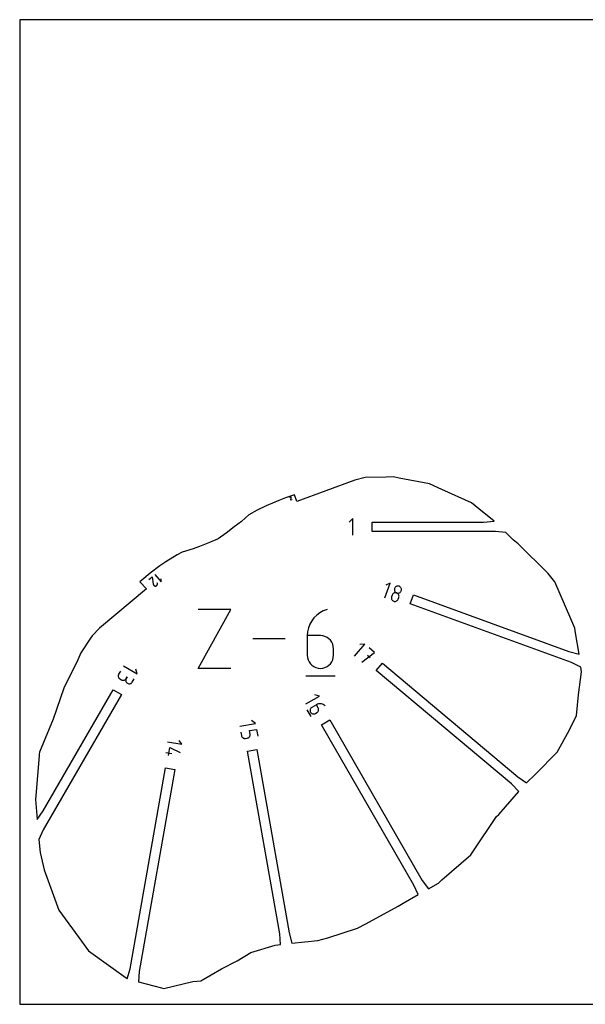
# Model space of a CAD drawing. Extents: x 0 to 480, y 0 to 420.
# Tile 1 of 2: x 0 to 241, y 0 to 420. Entities that reach past the tile are written whole.
import ezdxf

# ---------------------------------------------------------------- set-up
doc = ezdxf.new("R2010")
doc.units = 0

msp = doc.modelspace()

# ---------------------------------------------------------------- linework, layer by layer
at = {"layer": 'annotation', "color": 1}
for p, q in [((115.23543, 216.198158), (115.223727, 216.10966)), ((115.25032, 216.252993), (115.23543, 216.198158)), ((115.273982, 216.302856), (115.25032, 216.252993)), ((115.305399, 216.347047), (115.273982, 216.302856)), ((115.343554, 216.384864), (115.305399, 216.347047)), ((115.387432, 216.415607), (115.343554, 216.384864)), ((115.436014, 216.438577), (115.387432, 216.415607)), ((115.488284, 216.453072), (115.436014, 216.438577)), ((115.543226, 216.458392), (115.488284, 216.453072)), ((115.599824, 216.453838), (115.543226, 216.458392)), ((115.654427, 216.438819), (115.599824, 216.453838)), ((115.599824, 216.453838), (115.599824, 216.453838)), ((115.625992, 215.001852), (115.851943, 216.078988)), ((116.21656, 215.216802), (115.625992, 215.001852)), ((115.704162, 216.415051), (115.654427, 216.438819)), ((115.748294, 216.383548), (115.704162, 216.415051)), ((115.786087, 216.345327), (115.748294, 216.383548)), ((115.816807, 216.301402), (115.786087, 216.345327)), ((115.839719, 216.25279), (115.816807, 216.301402)), ((115.854087, 216.200507), (115.839719, 216.25279)), ((115.851943, 216.078988), (115.852302, 216.080032)), ((115.851943, 216.078988), (115.851943, 216.078988)), ((115.852302, 216.080032), (115.852631, 216.081074)), ((115.852631, 216.081074), (115.852933, 216.082121)), ((115.852933, 216.082121), (115.853208, 216.083183)), ((115.853208, 216.083183), (115.85346, 216.084266)), ((115.85346, 216.084266), (115.853688, 216.08538)), ((115.853688, 216.08538), (115.853895, 216.086533)), ((115.853895, 216.086533), (115.854083, 216.087733)), ((115.854083, 216.087733), (115.854253, 216.088989)), ((115.859177, 216.145568), (115.854087, 216.200507)), ((115.854253, 216.088989), (115.859177, 216.145568)), ((115.854253, 216.088989), (115.854253, 216.088989)), ((142.152053, 207.171726), (140.586615, 205.605846)), ((142.152053, 200.130126), (142.152053, 207.171726)), ((55.152301, 181.161408), (56.53232, 182.319381)), ((56.53232, 182.319381), (56.979708, 179.196497)), ((57.697709, 183.297216), (60.305029, 180.189934)), ((60.305029, 180.189934), (60.416013, 181.460558)), ((56.979708, 179.196497), (56.979708, 179.196497)), ((56.979708, 179.196497), (56.979767, 179.193331)), ((56.979767, 179.193331), (56.979901, 179.190202)), ((56.979901, 179.190202), (56.980115, 179.187085)), ((56.980115, 179.187085), (56.980413, 179.183957)), ((56.980413, 179.183957), (56.980799, 179.180793)), ((56.980799, 179.180793), (56.981275, 179.177568)), ((56.981275, 179.177568), (56.981847, 179.17426)), ((56.981847, 179.17426), (56.982518, 179.170843)), ((56.982518, 179.170843), (56.983292, 179.167294)), ((56.983292, 179.167294), (56.983292, 179.167294)), ((56.983292, 179.167294), (57.025499, 179.010065)), ((57.025499, 179.010065), (57.09307, 178.867072)), ((57.09307, 178.867072), (57.18303, 178.740328)), ((57.18303, 178.740328), (57.292403, 178.63185)), ((57.292403, 178.63185), (57.418213, 178.543652)), ((57.418213, 178.543652), (57.557485, 178.477751)), ((57.557485, 178.477751), (57.707243, 178.436161)), ((57.707243, 178.436161), (57.864511, 178.420899)), ((57.864511, 178.420899), (58.026315, 178.433978)), ((58.026315, 178.433978), (58.18323, 178.477197)), ((58.026315, 178.433978), (58.026315, 178.433978)), ((58.18323, 178.477197), (58.326005, 178.545393)), ((58.326005, 178.545393), (58.45259, 178.635682)), ((58.45259, 178.635682), (58.560932, 178.745182)), ((58.560932, 178.745182), (58.648978, 178.871009)), ((58.648978, 178.871009), (58.714678, 179.01028)), ((58.757178, 179.479924), (58.701938, 179.729773)), ((58.714678, 179.01028), (58.755979, 179.160112)), ((58.755979, 179.160112), (58.77083, 179.317621)), ((58.77083, 179.317621), (58.757178, 179.479924)), ((155.786419, 173.332158), (158.098964, 179.685822)), ((158.098964, 179.685822), (156.172209, 178.787031)), ((159.896153, 177.139892), (159.874837, 176.877036)), ((159.874837, 176.877036), (159.899247, 176.618908)), ((159.965758, 177.402006), (159.896153, 177.139892)), ((159.899247, 176.618908), (159.96682, 176.370973)), ((160.080476, 177.646357), (159.965758, 177.402006)), ((159.965758, 177.402006), (159.965758, 177.402006)), ((160.232739, 177.860506), (160.080476, 177.646357)), ((160.417064, 178.041874), (160.232739, 177.860506)), ((160.627973, 178.187887), (160.417064, 178.041874)), ((160.859986, 178.295965), (160.627973, 178.187887)), ((161.107622, 178.363531), (160.859986, 178.295965)), ((161.365401, 178.38801), (161.107622, 178.363531)), ((161.627843, 178.366823), (161.365401, 178.38801)), ((161.889468, 178.297393), (161.627843, 178.366823)), ((162.134513, 178.18241), (161.889468, 178.297393)), ((161.889468, 178.297393), (161.889468, 178.297393)), ((162.349174, 178.029945), (162.134513, 178.18241)), ((162.53091, 177.845497), (162.349174, 178.029945)), ((162.677179, 177.63456), (162.53091, 177.845497)), ((162.78544, 177.402633), (162.677179, 177.63456)), ((162.853151, 177.155212), (162.78544, 177.402633)), ((162.787572, 176.37495), (162.856758, 176.635873)), ((162.877771, 176.897793), (162.853151, 177.155212)), ((162.856758, 176.635873), (162.877771, 176.897793)), ((158.61202, 173.611764), (158.590837, 173.349275)), ((158.590837, 173.349275), (158.61544, 173.091677)), ((158.681575, 173.873742), (158.61202, 173.611764)), ((158.61544, 173.091677), (158.683241, 172.844371)), ((158.937396, 174.576606), (158.681575, 173.873742)), ((158.681575, 173.873742), (158.681575, 173.873742)), ((158.683241, 172.844371), (158.791654, 172.61276)), ((158.791654, 172.61276), (158.938091, 172.402245)), ((159.052503, 174.822024), (158.937396, 174.576606)), ((158.938091, 172.402245), (159.119966, 172.218228)), ((159.205068, 175.037004), (159.052503, 174.822024)), ((159.119966, 172.218228), (159.334691, 172.066112)), ((159.389621, 175.218998), (159.205068, 175.037004)), ((159.600693, 175.365457), (159.389621, 175.218998)), ((159.832815, 175.473835), (159.600693, 175.365457)), ((160.080517, 175.541584), (159.832815, 175.473835)), ((159.96682, 176.370973), (160.074992, 176.138701)), ((160.074992, 176.138701), (160.2212, 175.927558)), ((160.33833, 175.566156), (160.080517, 175.541584)), ((160.2212, 175.927558), (160.402882, 175.743011)), ((160.600784, 175.545003), (160.33833, 175.566156)), ((160.402882, 175.743011), (160.617473, 175.590529)), ((160.862412, 175.475578), (160.600784, 175.545003)), ((160.617473, 175.590529), (160.862412, 175.475578)), ((160.840445, 172.059213), (161.051349, 172.205078)), ((161.10746, 175.360603), (160.862412, 175.475578)), ((160.862412, 175.475578), (160.862412, 175.475578)), ((160.862412, 175.475578), (160.862412, 175.475578)), ((160.862412, 175.475578), (161.123934, 175.406192)), ((161.051349, 172.205078), (161.235777, 172.386596)), ((161.32212, 175.208137), (161.10746, 175.360603)), ((161.123934, 175.406192), (161.386334, 175.385064)), ((161.235777, 172.386596), (161.388275, 172.60129)), ((161.503838, 175.023638), (161.32212, 175.208137)), ((161.386334, 175.385064), (161.644135, 175.409652)), ((161.388275, 172.60129), (161.503389, 172.846685)), ((161.503389, 172.846685), (161.75921, 173.549549)), ((161.650056, 174.812562), (161.503838, 175.023638)), ((161.644135, 175.409652), (161.891857, 175.477416)), ((161.758219, 174.580368), (161.650056, 174.812562)), ((161.825772, 174.332512), (161.758219, 174.580368)), ((161.75921, 173.549549), (161.828823, 173.811645)), ((161.75921, 173.549549), (161.75921, 173.549549)), ((161.850159, 174.074452), (161.825772, 174.332512)), ((161.828823, 173.811645), (161.850159, 174.074452)), ((161.891857, 175.477416), (162.124024, 175.585815)), ((162.124024, 175.585815), (162.335156, 175.732309)), ((162.335156, 175.732309), (162.519777, 175.914357)), ((162.519777, 175.914357), (162.672409, 176.129417)), ((162.672409, 176.129417), (162.787572, 176.37495)), ((162.787572, 176.37495), (162.787572, 176.37495)), ((76.105718, 143.28896), (90.083315, 168.462527)), ((90.083315, 168.462527), (76.105718, 168.462527)), ((131.124942, 168.462527), (129.523522, 167.862091)), ((131.124942, 168.462527), (131.124942, 168.462527)), ((159.334691, 172.066112), (159.579679, 171.951299)), ((159.579679, 171.951299), (159.579679, 171.951299)), ((159.579679, 171.951299), (159.841151, 171.881776)), ((159.841151, 171.881776), (160.103418, 171.860281)), ((160.103418, 171.860281), (160.361026, 171.884339)), ((160.361026, 171.884339), (160.608519, 171.951475)), ((160.608519, 171.951475), (160.840445, 172.059213)), ((125.571044, 164.890379), (124.587762, 163.577239)), ((126.731487, 166.055748), (125.571044, 164.890379)), ((128.054008, 167.053074), (126.731487, 166.055748)), ((129.523522, 167.862091), (128.054008, 167.053074)), ((123.213028, 160.588721), (122.851745, 158.953882)), ((123.796729, 162.136597), (123.213028, 160.588721)), ((124.587762, 163.577239), (123.796729, 162.136597)), ((113.290246, 155.875744), (99.52577, 155.875744)), ((122.851745, 158.953882), (122.727965, 157.252349)), ((122.727965, 157.252349), (122.727965, 148.885366)), ((128.318057, 157.252349), (122.727965, 157.252349)), ((129.323448, 157.162626), (128.318057, 157.252349)), ((130.269486, 156.903862), (129.323448, 157.162626)), ((131.140437, 156.491661), (130.269486, 156.903862)), ((131.920565, 155.941628), (131.140437, 156.491661)), ((132.594135, 155.269367), (131.920565, 155.941628)), ((133.145414, 154.490485), (132.594135, 155.269367)), ((133.558665, 153.620584), (133.145414, 154.490485)), ((133.818155, 152.675271), (133.558665, 153.620584)), ((133.908148, 151.670151), (133.818155, 152.675271)), ((133.908148, 148.885366), (133.908148, 151.670151)), ((133.908148, 151.670151), (133.908148, 151.670151)), ((142.857676, 148.485622), (147.201485, 153.662371)), ((147.201485, 153.662371), (145.08467, 153.476873)), ((151.444481, 150.102075), (149.142441, 152.033716)), ((122.727965, 148.885366), (122.727965, 148.885366)), ((122.727965, 148.885366), (122.818218, 147.879759)), ((122.818218, 147.879759), (123.078358, 146.93314)), ((133.558665, 146.93314), (133.818155, 147.879759)), ((133.818155, 147.879759), (133.908148, 148.885366)), ((145.949815, 145.89101), (151.444481, 150.102075)), ((149.510116, 147.796788), (148.359258, 148.762473)), ((44.223707, 144.339588), (50.079276, 140.958874)), ((50.079276, 140.958874), (49.528717, 143.01243)), ((90.083315, 143.28896), (76.105718, 143.28896)), ((123.078358, 146.93314), (123.492454, 146.061349)), ((123.492454, 146.061349), (124.044577, 145.280225)), ((124.044577, 145.280225), (124.718797, 144.605606)), ((124.718797, 144.605606), (125.499185, 144.053332)), ((125.499185, 144.053332), (126.36981, 143.63924)), ((126.36981, 143.63924), (127.314744, 143.37917)), ((127.314744, 143.37917), (128.318057, 143.28896)), ((128.318057, 143.28896), (129.323448, 143.37917)), ((128.318057, 143.28896), (128.318057, 143.28896)), ((129.323448, 143.37917), (130.269486, 143.63924)), ((130.269486, 143.63924), (131.140437, 144.053332)), ((131.140437, 144.053332), (131.920565, 144.605606)), ((131.920565, 144.605606), (132.594135, 145.280225)), ((132.594135, 145.280225), (133.145414, 146.061349)), ((133.145414, 146.061349), (133.558665, 146.93314)), ((42.024873, 140.34259), (42.004143, 140.084439)), ((42.004143, 140.084439), (42.02767, 139.828904)), ((42.09146, 140.597554), (42.024873, 140.34259)), ((42.02767, 139.828904), (42.093857, 139.581787)), ((42.205501, 140.843528), (42.09146, 140.597554)), ((42.093857, 139.581787), (42.201106, 139.348891)), ((42.201106, 139.348891), (42.347817, 139.13602)), ((42.956229, 142.143828), (42.205501, 140.843528)), ((42.205501, 140.843528), (42.205501, 140.843528)), ((42.347817, 139.13602), (42.532393, 138.948976)), ((42.532393, 138.948976), (42.753236, 138.793561)), ((42.753236, 138.793561), (43.404304, 138.417667)), ((45.109941, 138.561425), (45.297484, 138.746556)), ((45.339471, 138.722314), (45.272949, 138.467313)), ((45.297484, 138.746556), (45.453495, 138.968298)), ((45.453495, 138.968298), (45.339471, 138.722314)), ((45.453495, 138.968298), (45.829389, 139.619366)), ((45.829389, 139.619366), (45.453495, 138.968298)), ((45.453495, 138.968298), (45.453495, 138.968298)), ((48.054093, 137.466842), (48.804821, 138.767141)), ((122.027822, 140.142265), (134.614606, 140.142265)), ((43.404304, 138.417667), (43.404304, 138.417667)), ((43.404304, 138.417667), (43.649221, 138.304175)), ((43.649221, 138.304175), (43.903443, 138.237879)), ((43.903443, 138.237879), (44.161136, 138.217267)), ((44.161136, 138.217267), (44.416466, 138.240828)), ((44.416466, 138.240828), (44.663599, 138.30705)), ((44.663599, 138.30705), (44.896702, 138.414419)), ((44.896702, 138.414419), (45.109941, 138.561425)), ((45.272949, 138.467313), (45.252354, 138.209084)), ((45.252354, 138.209084), (45.276107, 137.953418)), ((45.276107, 137.953418), (45.342632, 137.706106)), ((45.342632, 137.706106), (45.450351, 137.472939)), ((45.450351, 137.472939), (45.597687, 137.259707)), ((45.597687, 137.259707), (45.783063, 137.072201)), ((45.783063, 137.072201), (46.004902, 136.916211)), ((46.004902, 136.916211), (46.004902, 136.916211)), ((46.004902, 136.916211), (46.24982, 136.802719)), ((46.24982, 136.802719), (46.504041, 136.736423)), ((46.504041, 136.736423), (46.761734, 136.715811)), ((46.761734, 136.715811), (47.017064, 136.739372)), ((47.017064, 136.739372), (47.264197, 136.805594)), ((47.264197, 136.805594), (47.4973, 136.912963)), ((47.4973, 136.912963), (47.71054, 137.059969)), ((47.71054, 137.059969), (47.898082, 137.2451)), ((47.898082, 137.2451), (48.054093, 137.466842)), ((122.083364, 128.105383), (127.938933, 131.486097)), ((127.938933, 131.486097), (125.885221, 132.036077)), ((124.098573, 126.104223), (123.991025, 125.870893)), ((124.245747, 126.317623), (124.098573, 126.104223)), ((124.431002, 126.505261), (124.245747, 126.317623)), ((124.652793, 126.661304), (124.431002, 126.505261)), ((126.599019, 127.784958), (124.652793, 126.661304)), ((124.652793, 126.661304), (124.652793, 126.661304)), ((127.011432, 127.984675), (126.599019, 127.784958)), ((127.349747, 126.484659), (126.599019, 127.784958)), ((127.440228, 128.120191), (127.011432, 127.984675)), ((127.463897, 126.238747), (127.349747, 126.484659)), ((127.878664, 128.192291), (127.440228, 128.120191)), ((127.530756, 125.98394), (127.463897, 126.238747)), ((128.320002, 128.201763), (127.878664, 128.192291)), ((128.7575, 128.149394), (128.320002, 128.201763)), ((129.184417, 128.03597), (128.7575, 128.149394)), ((129.594012, 127.862279), (129.184417, 128.03597)), ((129.979546, 127.629106), (129.594012, 127.862279)), ((130.334277, 127.337239), (129.979546, 127.629106)), ((130.334277, 127.337239), (130.334277, 127.337239)), ((122.525053, 125.649997), (124.21541, 122.722213)), ((123.924649, 125.623465), (123.900989, 125.367773)), ((123.900989, 125.367773), (123.921589, 125.109647)), ((123.921589, 125.109647), (123.987996, 124.854922)), ((123.991025, 125.870893), (123.924649, 125.623465)), ((123.987996, 124.854922), (124.101754, 124.609429)), ((124.101754, 124.609429), (124.101754, 124.609429)), ((124.101754, 124.609429), (124.257757, 124.387682)), ((124.257757, 124.387682), (124.445301, 124.202552)), ((124.445301, 124.202552), (124.658587, 124.055573)), ((124.658587, 124.055573), (124.891819, 123.948278)), ((124.891819, 123.948278), (125.139198, 123.882199)), ((125.139198, 123.882199), (125.394929, 123.858869)), ((125.394929, 123.858869), (125.653212, 123.879822)), ((125.653212, 123.879822), (125.908252, 123.94659)), ((125.908252, 123.94659), (126.15425, 124.060706)), ((126.15425, 124.060706), (126.802012, 124.434692)), ((126.802012, 124.434692), (127.023725, 124.590609)), ((126.802012, 124.434692), (126.802012, 124.434692)), ((127.023725, 124.590609), (127.208764, 124.77792)), ((127.208764, 124.77792), (127.355612, 124.99087)), ((127.355612, 124.99087), (127.462751, 125.223702)), ((127.462751, 125.223702), (127.528666, 125.470662)), ((127.528666, 125.470662), (127.55184, 125.725994)), ((127.55184, 125.725994), (127.530756, 125.98394)), ((93.933462, 118.607261), (100.592169, 119.781371)), ((100.592169, 119.781371), (98.850416, 121.000593)), ((94.373716, 116.110455), (94.634441, 114.631809)), ((94.634441, 114.631809), (94.634441, 114.631809)), ((94.634441, 114.631809), (94.705098, 114.370628)), ((94.705098, 114.370628), (94.817962, 114.132812)), ((94.817962, 114.132812), (94.968101, 113.921835)), ((94.968101, 113.921835), (95.150582, 113.741171)), ((95.150582, 113.741171), (95.360472, 113.594296)), ((95.360472, 113.594296), (95.59284, 113.484685)), ((95.59284, 113.484685), (95.842753, 113.415813)), ((95.842753, 113.415813), (96.105278, 113.391154)), ((96.105278, 113.391154), (96.375482, 113.414183)), ((96.375482, 113.414183), (97.112091, 113.544067)), ((97.112091, 113.544067), (97.37375, 113.614806)), ((97.112091, 113.544067), (97.112091, 113.544067)), ((97.37375, 113.614806), (97.61167, 113.727671)), ((97.61167, 113.727671), (97.822463, 113.877732)), ((97.822463, 113.877732), (98.002743, 114.060058)), ((98.002743, 114.060058), (98.149124, 114.269718)), ((98.067198, 116.761715), (101.032424, 117.284564)), ((98.327924, 115.283069), (98.067198, 116.761715)), ((98.149124, 114.269718), (98.258219, 114.50178)), ((98.258219, 114.50178), (98.326642, 114.751313)), ((98.326642, 114.751313), (98.351005, 115.013387)), ((98.351005, 115.013387), (98.327924, 115.283069)), ((101.032424, 117.284564), (101.553874, 114.327273)), ((63.11253, 112.023303), (69.129233, 110.962396)), ((63.463245, 106.190607), (64.052313, 109.531375)), ((64.052313, 109.531375), (68.496172, 107.372127)), ((69.129233, 110.962396), (68.027119, 112.535906)), ((62.302229, 107.42786), (64.974391, 106.956686))]:
    msp.add_line(p, q, dxfattribs=at)
at = {"layer": 'boundary', "color": 5}
for p, q in [((143.045027, 223.579033), (118.198828, 214.535756)), ((147.382175, 224.689281), (143.045027, 223.579033)), ((156.335036, 224.868197), (147.382175, 224.689281)), ((159.497898, 224.939788), (156.335036, 224.868197)), ((161.935007, 224.453482), (159.497898, 224.939788)), ((174.850371, 221.95046), (161.935007, 224.453482)), ((180.124515, 219.527294), (174.850371, 221.95046)), ((192.799386, 213.968004), (180.124515, 219.527294)), ((110.588551, 214.870141), (105.151457, 212.690224)), ((113.360228, 216.056914), (110.588551, 214.870141)), ((117.190473, 217.306187), (113.360228, 216.056914)), ((118.198828, 214.535756), (117.190473, 217.306187)), ((101.328399, 210.766784), (97.717627, 208.742156)), ((105.151457, 212.690224), (101.328399, 210.766784)), ((195.843565, 211.379468), (192.799386, 213.968004)), ((202.409268, 206.116526), (195.843565, 211.379468)), ((94.592198, 205.991191), (91.556109, 203.705022)), ((97.717627, 208.742156), (94.592198, 205.991191)), ((197.953954, 205.676426), (202.409268, 206.116526)), ((91.556109, 203.705022), (88.069458, 200.988851)), ((150.346997, 201.625426), (150.346996, 205.676426)), ((150.346996, 205.676426), (197.953954, 205.676426)), ((203.041094, 201.625426), (150.346997, 201.625426)), ((207.496408, 201.185325), (203.041094, 201.625426)), ((84.624882, 198.577474), (81.0543, 196.977944)), ((88.069458, 200.988851), (84.624882, 198.577474)), ((210.525569, 198.185642), (207.496408, 201.185325)), ((212.717629, 196.364808), (210.525569, 198.185642)), ((74.04652, 194.276341), (69.313159, 192.916942)), ((76.711126, 195.338959), (74.04652, 194.276341)), ((81.0543, 196.977944), (76.711126, 195.338959)), ((225.429771, 183.764811), (212.717629, 196.364808)), ((67.148849, 191.744435), (62.293549, 188.813755)), ((69.313159, 192.916942), (67.148849, 191.744435)), ((59.867115, 187.005677), (55.656579, 183.955452)), ((62.293549, 188.813755), (59.867115, 187.005677)), ((52.104319, 180.906915), (51.277291, 180.232908)), ((55.656579, 183.955452), (52.104319, 180.906915)), ((228.378562, 180.224323), (225.429771, 183.764811)), ((54.064323, 177.254838), (34.007995, 160.425581)), ((51.277291, 180.232908), (54.064323, 177.254838)), ((235.151395, 164.412566), (228.378562, 180.224323)), ((166.582117, 170.845034), (167.96764, 174.651729)), ((167.96764, 174.651729), (234.366441, 150.484542)), ((235.455878, 145.777035), (166.582117, 170.845034)), ((236.860038, 160.502776), (235.151395, 164.412566)), ((34.007995, 160.425581), (30.877917, 157.224624)), ((237.125659, 158.447254), (236.860038, 160.502776)), ((30.216325, 156.229064), (26.066263, 149.951007)), ((30.877917, 157.224624), (30.216325, 156.229064)), ((238.70359, 149.374294), (237.125659, 158.447254)), ((26.066263, 149.951007), (24.854553, 146.986461)), ((234.366441, 150.484542), (238.70359, 149.374294)), ((24.854553, 146.986461), (18.841302, 134.847565)), ((152.151114, 142.454218), (154.755046, 145.557464)), ((154.755046, 145.557464), (212.611656, 97.010004)), ((239.49198, 143.839669), (235.455878, 145.777035)), ((239.752771, 141.766936), (239.49198, 143.839669)), ((209.905208, 93.99278), (152.151114, 142.454218)), ((238.392081, 132.077793), (239.752771, 141.766936)), ((18.841302, 134.847565), (14.233661, 121.663682)), ((10.065055, 82.464638), (39.899716, 134.139786)), ((43.407984, 132.114286), (10.073751, 74.377699)), ((39.899716, 134.139786), (43.407984, 132.114286)), ((237.528855, 123.194373), (238.392081, 132.077793)), ((234.400624, 116.836613), (237.528855, 123.194373)), ((14.233661, 121.663682), (8.48912, 107.582941)), ((128.754655, 119.260795), (132.262924, 121.286294)), ((168.229159, 50.888948), (128.754655, 119.260795)), ((132.262924, 121.286294), (171.760447, 52.874578)), ((229.287411, 107.564218), (234.400624, 116.836613)), ((8.280685, 105.994127), (6.6875, 87.328853)), ((8.349812, 106.733722), (8.280685, 105.994127)), ((8.48912, 107.582941), (8.349812, 106.733722)), ((97.177399, 108.014351), (101.166855, 108.717799)), ((110.932285, 30.006514), (97.177399, 108.014351)), ((101.166855, 108.717799), (114.972663, 30.421171)), ((220.046856, 98.23352), (229.287411, 107.564218)), ((47.079738, 15.169552), (62.191687, 100.873668)), ((62.191687, 100.873668), (66.181143, 100.170219)), ((66.181143, 100.170219), (50.992471, 14.030981)), ((212.611656, 97.010004), (216.307516, 94.48332)), ((216.307516, 94.48332), (220.046856, 98.23352)), ((213.035285, 90.791823), (209.905208, 93.99278)), ((204.386555, 80.999058), (213.035285, 90.791823)), ((6.6875, 87.328853), (7.45626, 78.826273)), ((7.45626, 78.826273), (10.065055, 82.464638)), ((193.653975, 65.49534), (203.421302, 80.061689)), ((203.421302, 80.061689), (204.386555, 80.999058)), ((10.073751, 74.377699), (8.227231, 70.299234)), ((8.227231, 70.299234), (8.728327, 64.757053)), ((8.728327, 64.757053), (10.387432, 57.382721)), ((180.109651, 53.044692), (192.445418, 63.782479)), ((192.445418, 63.782479), (193.653975, 65.49534)), ((10.387432, 57.382721), (16.641705, 40.202114)), ((170.075679, 46.810483), (168.229159, 50.888948)), ((171.760447, 52.874578), (174.369242, 49.236213)), ((174.369242, 49.236213), (178.628279, 51.642436)), ((178.628279, 51.642436), (180.109651, 53.044692)), ((163.614174, 43.159934), (170.075679, 46.810483)), ((161.506217, 41.907779), (163.614174, 43.159934)), ((16.641705, 40.202114), (25.207917, 28.501238)), ((147.655641, 34.333685), (161.506217, 41.907779)), ((144.188112, 32.444071), (147.655641, 34.333685)), ((111.272528, 25.542464), (110.932285, 30.006514)), ((114.972663, 30.421171), (116.179734, 26.109966)), ((131.422716, 28.419635), (144.188112, 32.444071)), ((25.207917, 28.501238), (29.396088, 22.841434)), ((98.625685, 22.047384), (109.01158, 25.249667)), ((109.01158, 25.249667), (111.272528, 25.542464)), ((116.179734, 26.109966), (127.268058, 27.176644)), ((127.268058, 27.176644), (131.422716, 28.419635)), ((29.396088, 22.841434), (45.446532, 11.236443)), ((92.826024, 18.552879), (98.625685, 22.047384)), ((86.046919, 15.093655), (92.826024, 18.552879)), ((45.872667, 10.858347), (47.079738, 15.169552)), ((50.992471, 14.030981), (50.652228, 9.56693)), ((77.278024, 9.958997), (86.046919, 15.093655)), ((45.446532, 11.236443), (45.872667, 10.858347)), ((50.652228, 9.56693), (60.474812, 7.06222)), ((61.572215, 6.6875), (73.833949, 9.744095)), ((73.833949, 9.744095), (77.278024, 9.958997)), ((60.474812, 7.06222), (61.572215, 6.6875))]:
    msp.add_line(p, q, dxfattribs=at)
at = {"layer": 'frame', "color": 5}
for p, q in [((480, 420), (0, 420)), ((0, 420), (0, 0)), ((0, 0), (480, 0))]:
    msp.add_line(p, q, dxfattribs=at)

doc.saveas('drawing.dxf')
